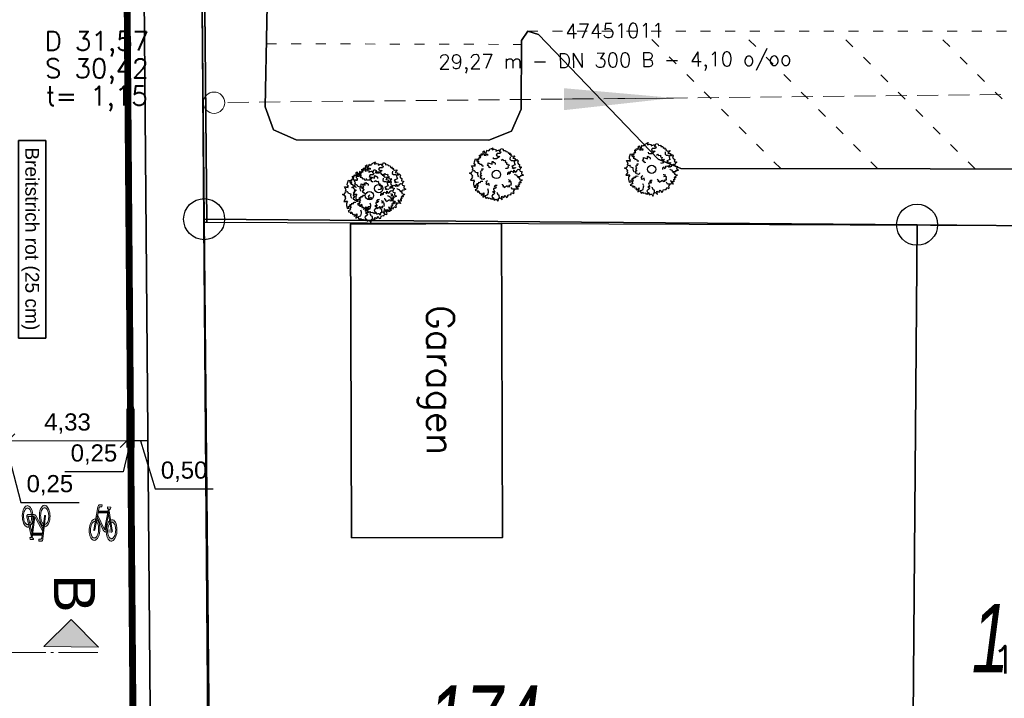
# Model space of a CAD drawing. Header units: metres. Extents: x 339653 to 341672, y 5744753 to 5747397.
# Tile 76 of 256: x 340495 to 340531, y 5745617 to 5745642. Entities that reach past the tile are written whole.
import ezdxf

# ---------------------------------------------------------------- set-up
doc = ezdxf.new("R2010")
doc.units = ezdxf.units.M
doc.header["$LTSCALE"] = 0.03
doc.header["$PDMODE"] = 3
doc.header["$PDSIZE"] = 0.5
for name, pattern in [('ACAD_ISO03W100', [30, 12, -18]), ('ACAD_ISO04W100', [30, 24, -3, 0, -3]), ('STRICHLINIEX2', [38.1, 25.4, -12.7])]:
    doc.linetypes.add(name, pattern=pattern)
for name, color, linetype in [('01_Strassenname', 7, 'Continuous'), ('BAEUME__AKTUELLER_DATENSTAND_', 7, 'Continuous'), ('FLURSTUECKSNUMMER', 7, 'Continuous'), ('P-Markierung', 2, 'Continuous'), ('UMRINGE_FAHRBAHN', 7, 'Continuous'), ('UMRINGE_FLURSTUECKSABGRENZUNGEN', 7, 'Continuous'), ('UMRINGE_GEHWEG', 7, 'Continuous'), ('UMRINGE_GRUENSTREIFEN', 7, 'Continuous'), ('UMRINGE_PARKSTREIFEN', 7, 'Continuous'), ('UMRINGE_STRASSENTEILFLAECHEN__G', 7, 'Continuous')]:
    doc.layers.add(name, color=color, linetype=linetype)
for name, color, linetype, lineweight in [('B-Baum', 83, 'Continuous', 25), ('B-Gebäude', 15, 'Continuous', 35), ('B-Topografische_Linien', 83, 'ACAD_ISO03W100', 18), ('B-V-Kanal_RW', 131, 'STRICHLINIEX2', 18), ('Flurstücke_Grenzpunkte', 7, 'Continuous', 25), ('P-Achse_1', 6, 'ACAD_ISO04W100', 18), ('P-Bemaßung', 4, 'Continuous', 25), ('P-Beschriftung', 3, 'Continuous', 35), ('P-Querschnitt', 6, 'Continuous', 18), ('P-TR_Material', 6, 'Continuous', 18), ('Siedlung', 7, 'Continuous', 25), ('Verkehr', 7, 'Continuous', 25)]:
    doc.layers.add(name, color=color, linetype=linetype, lineweight=lineweight)
doc.styles.add('DYN_DIM', font='arial.ttf')
doc.styles.add('FLURSTUECKSNUMMER', font='simplex.shx')
doc.styles.add('Flurstücksnummer - K 10 700', font='ariali.ttf', dxfattribs={"width": 0.7})
doc.styles.add('HALTUNGSINFO_TXT_BESCHRIFTUNG', font='simplex.shx')
doc.styles.add('HALTUNGSINFO_TXT_KR_BESCHRIFTUN', font='simplex.shx')
doc.styles.add('SCHACHTINFO_TXT_BESCHRIFTUNG', font='simplex.shx')
doc.styles.add('SCHACHTINFO_TXT_KR_BESCHRIFTUNG', font='simplex.shx')
doc.styles.add('Text-Standard 66', font='arial.ttf')
doc.dimstyles.new('M50_Bemaßung 66', dxfattribs={"dimscale": 0.2, "dimtxt": 0.625, "dimasz": 0.5, "dimexe": 0.25, "dimexo": 0.25, "dimgap": 0.25, "dimtad": 1, "dimzin": 0, "dimtxsty": 'DYN_DIM', "dimblk": 'OBLIQUE', "dimcen": -1, "dimdle": 0.25, "dimclrt": 256, "dimaunit": 2, "dimazin": 0, "dimtfac": 0.75, "dimtmove": 1, "dimatfit": 2, "dimfxl": 1, "dimtvp": 1.5, "dimtolj": 1, "dimtzin": 0, "dimarcsym": 0})

# ---------------------------------------------------------------- blocks, each defined once
blk = doc.blocks.new('2C00108')
at = {"layer": 'B-Baum'}
for p, q in [((2.223, 3.668), (2.162, 3.605)), ((0.685, 2.973), (0.565, 3.039)), ((1.194, 3.495), (1.109, 3.447)), ((0.263, 2.233), (0.229, 2.208)), ((3.675, 2.318), (3.626, 2.281)), ((0.63, 1.133), (0.611, 1.164)), ((3.282, 0.821), (3.327, 0.882)), ((1.153, 0.361), (1.153, 0.408)), ((1.735, 0.202), (1.756, 0.237)), ((2.181, 0.231), (2.233, 0.246))]:
    blk.add_line(p, q, dxfattribs=at)
for points in [[(0.685, 2.973), (0.644, 3.073), (0.705, 3.073), (0.705, 3.16), (0.819, 3.16), (0.732, 3.291), (0.732, 3.347), (0.806, 3.329), (0.846, 3.279), (0.846, 3.429), (0.934, 3.447), (0.934, 3.391), (0.981, 3.347), (1.021, 3.51), (0.961, 3.566), (1.082, 3.653), (1.095, 3.529), (1.109, 3.447), (1.082, 3.347), (1.21, 3.322), (1.21, 3.416), (1.324, 3.416), (1.311, 3.31)], [(1.396, 3.695), (1.346, 3.624), (1.233, 3.679), (1.194, 3.495)], [(1.396, 3.695), (1.456, 3.674), (1.482, 3.768), (1.718, 3.874), (1.657, 3.774), (1.657, 3.718), (1.819, 3.768), (1.933, 3.736), (1.92, 3.637), (2.108, 3.705), (2.196, 3.718), (2.162, 3.605), (2.283, 3.574), (2.236, 3.449), (2.007, 3.449), (1.947, 3.337), (2.061, 3.262), (2.209, 3.249), (1.974, 3.062), (1.772, 3.062), (1.758, 3.074), (1.745, 3.181)], [(2.223, 3.668), (2.297, 3.824), (2.438, 3.768), (2.452, 3.668), (2.627, 3.687), (2.64, 3.605), (2.775, 3.587), (2.802, 3.524), (2.802, 3.48), (2.95, 3.499), (2.889, 3.418), (3.051, 3.405), (2.99, 3.349), (3.103, 3.265)], [(0.263, 2.233), (0.188, 2.296), (0.263, 2.352), (0.141, 2.577), (0.289, 2.577), (0.276, 2.558), (0.417, 2.539), (0.363, 2.633), (0.431, 2.633), (0.35, 2.714), (0.363, 2.845), (0.431, 3.064), (0.565, 3.039), (0.565, 2.964), (0.505, 2.952), (0.592, 2.852), (0.653, 2.902), (0.693, 2.883), (0.619, 2.758), (0.754, 2.746), (0.754, 2.658), (0.855, 2.683), (0.915, 2.564), (1.026, 2.56)], [(1.505, 2.466), (1.505, 2.416), (1.404, 2.479), (1.451, 2.504), (1.404, 2.516), (1.29, 2.622), (1.364, 2.666), (1.364, 2.785), (1.653, 2.691), (1.653, 2.872), (1.693, 2.891), (1.754, 2.81), (1.842, 2.81), (1.868, 2.754), (1.868, 2.666)], [(2.312, 2.972), (2.42, 3.041), (2.434, 3.013), (2.465, 2.951), (2.596, 2.975), (2.607, 2.924), (2.601, 2.845), (2.724, 2.795), (2.698, 2.712), (2.674, 2.7), (2.755, 2.657), (2.827, 2.679), (2.884, 2.595), (2.796, 2.544), (2.848, 2.501), (2.759, 2.393), (2.735, 2.381), (2.646, 2.364), (2.626, 2.404)], [(2.952, 3.213), (2.939, 3.045), (3.027, 2.957), (3.192, 2.957), (3.239, 2.87), (3.271, 2.709), (3.318, 2.641), (3.075, 2.549), (3.168, 2.476), (3.094, 2.451), (3.2, 2.382), (3.293, 2.441), (3.365, 2.414)], [(3.103, 3.265), (3.299, 3.303), (3.143, 3.113), (3.321, 3.094), (3.321, 3.008), (3.287, 2.974), (3.297, 2.931), (3.393, 2.946), (3.45, 3.018), (3.532, 2.917), (3.479, 2.797), (3.56, 2.696), (3.645, 2.663), (3.609, 2.505), (3.647, 2.5), (3.757, 2.485), (3.762, 2.423), (3.676, 2.361), (3.675, 2.318)], [(0.244, 1.852), (0.114, 1.977), (0, 2.027), (0.054, 2.046), (0.141, 2.046), (0.229, 2.208), (0.35, 2.233), (0.404, 2.177), (0.39, 2.14), (0.505, 2.09), (0.606, 2.077), (0.592, 1.952), (0.619, 1.852), (0.666, 1.759)], [(1.015, 2.321), (0.887, 2.313), (0.892, 2.282), (0.903, 2.214), (0.783, 2.156), (0.805, 2.109), (0.856, 2.048), (0.786, 1.935), (0.856, 1.883), (0.883, 1.888), (0.842, 1.805), (0.771, 1.78), (0.774, 1.68), (0.875, 1.69), (0.859, 1.624), (0.994, 1.59), (1.021, 1.594), (1.103, 1.633), (1.096, 1.676)], [(2.778, 1.919), (2.778, 2.056), (2.852, 2.125), (2.866, 1.987), (2.987, 2.05), (2.987, 2.175), (3.054, 2.187), (3.229, 2.094), (3.229, 2.25), (3.317, 2.118), (3.431, 2.175), (3.431, 2.231), (3.539, 2.318), (3.626, 2.281), (3.673, 2.187), (3.835, 2.137), (3.774, 2.037), (3.788, 1.975), (3.916, 1.887), (3.788, 1.831), (3.7, 1.837), (3.687, 1.762), (3.485, 1.769), (3.471, 1.856), (3.33, 1.906), (3.29, 1.95)], [(0.244, 1.852), (0.165, 1.797), (0.233, 1.734), (0.091, 1.522), (0.239, 1.507), (0.227, 1.527), (0.369, 1.533), (0.307, 1.444), (0.374, 1.438), (0.286, 1.365), (0.287, 1.233), (0.333, 1.009), (0.469, 1.021), (0.476, 1.096), (0.417, 1.114), (0.514, 1.205), (0.569, 1.15), (0.611, 1.164), (0.55, 1.296), (0.685, 1.295), (0.693, 1.383), (0.791, 1.348), (0.863, 1.46), (0.978, 1.454)], [(1.452, 1.119), (1.411, 1.292), (1.256, 1.199), (1.219, 1.224), (1.258, 1.318), (1.213, 1.393), (1.247, 1.445), (1.322, 1.49)], [(2.366, 1.238), (2.385, 1.207), (2.385, 1.188), (2.459, 1.157), (2.459, 1.107), (2.419, 1.069), (2.52, 1.057), (2.52, 1.001), (2.748, 1.15), (2.796, 1.05), (2.937, 1.075), (2.863, 1.157), (2.95, 1.188), (3.038, 1.175), (3.051, 1.269), (3.024, 1.275), (3.038, 1.394), (2.849, 1.413), (2.964, 1.463), (2.95, 1.531), (2.897, 1.513), (2.849, 1.544), (2.849, 1.581)], [(3.485, 1.769), (3.609, 1.694), (3.636, 1.675), (3.623, 1.582), (3.838, 1.544), (3.798, 1.494), (3.636, 1.394), (3.751, 1.363), (3.663, 1.313), (3.596, 1.338), (3.636, 1.195), (3.522, 1.17), (3.576, 1.126), (3.576, 1.038), (3.475, 1.038), (3.34, 1.107), (3.394, 1.007), (3.509, 0.938), (3.535, 0.864), (3.327, 0.882), (3.226, 0.87), (3.125, 0.87), (3.035, 0.995)], [(0.63, 1.133), (0.558, 1.028), (0.541, 0.999), (0.592, 0.92), (0.412, 0.796), (0.47, 0.767), (0.658, 0.744), (0.567, 0.668), (0.668, 0.659), (0.718, 0.71), (0.742, 0.562), (0.856, 0.587), (0.825, 0.525), (0.862, 0.446), (0.953, 0.488), (1.047, 0.606), (1.04, 0.493), (0.965, 0.383), (0.971, 0.304), (1.153, 0.408), (1.25, 0.438), (1.342, 0.48), (1.377, 0.662), (1.391, 0.729), (1.333, 0.888)], [(2.009, 1.137), (1.872, 1.135), (1.805, 1.059), (1.942, 1.048), (1.882, 0.926), (1.757, 0.924), (1.745, 0.856), (1.842, 0.683), (1.686, 0.68), (1.819, 0.595), (1.764, 0.48), (1.708, 0.479), (1.622, 0.37), (1.661, 0.283), (1.756, 0.237), (1.808, 0.077), (1.907, 0.139), (1.97, 0.126), (2.06, 0), (2.114, 0.129), (2.106, 0.216), (2.181, 0.231), (2.171, 0.433), (2.083, 0.445), (2.031, 0.585), (1.987, 0.625)], [(2.233, 0.246), (2.379, 0.11), (2.348, 0.353), (2.508, 0.275), (2.554, 0.348), (2.544, 0.394), (2.575, 0.425), (2.648, 0.362), (2.659, 0.271), (2.781, 0.313), (2.8, 0.442), (2.923, 0.485), (3.013, 0.467), (3.066, 0.621), (3.101, 0.604), (3.202, 0.558), (3.239, 0.608), (3.199, 0.707), (3.282, 0.821)], [(1.153, 0.361), (1.153, 0.327), (1.207, 0.206), (1.31, 0.283), (1.36, 0.201), (1.518, 0.239), (1.545, 0.146), (1.616, 0.185), (1.698, 0.141), (1.735, 0.202)]]:
    blk.add_lwpolyline(points, dxfattribs=at)
blk.add_circle((1.961, 1.94), 0.3, dxfattribs=at)
blk = doc.blocks.new('CIRCLE')
at = {"layer": 'B-Baum'}
blk.add_blockref('2C00108', (-1.978, -1.95), dxfattribs=at)
blk = doc.blocks.new('Grenzpunkt mit Abmarkung (Marke)')
at = {"lineweight": -2}
blk.add_circle((0, 0), 0.499, dxfattribs=at)
blk = doc.blocks.new('A$C820ec4b6')
at = {"layer": 'P-TR_Material'}
h = blk.add_hatch(color=256, dxfattribs=at)
h.dxf.hatch_style = 1
edge = h.paths.add_edge_path()
edge.add_line((0.218, 1.308), (0.136, 1.308))
edge.add_arc((0.136, 1.244), 0.0647, 90.1266, 195.4329)
edge.add_line((0.074, 1.226), (-0.044, 0.39))
edge.add_arc((-0.023, 0.387), 0.0209, 171.9456, 368.3076)
edge.add_line((-0.003, 0.39), (0.112, 1.202))
edge.add_arc((0.145, 1.198), 0.033, 80.5521, 171.9456, ccw=False)
edge.add_line((0.15, 1.23), (0.218, 1.231))
edge.add_line((0.218, 1.231), (0.218, 1.308))
h = blk.add_hatch(color=256, dxfattribs=at)
h.dxf.hatch_style = 1
h.paths.add_polyline_path([(0.096, 1.089), (0.445, 1.09), (0.433, 1.012), (0.085, 1.011)])
h = blk.add_hatch(color=256, dxfattribs=at)
h.dxf.hatch_style = 1
h.paths.add_polyline_path([(0.421, 1.243), (0.538, 1.243), (0.538, 1.165), (0.498, 1.165), (0.382, 0.401), (0.343, 0.417), (0.457, 1.169), (0.441, 1.174), (0.429, 1.183), (0.419, 1.198), (0.416, 1.211), (0.416, 1.229)])
h = blk.add_hatch(color=256, dxfattribs=at)
h.dxf.hatch_style = 1
h.paths.add_polyline_path([(0.488, 1.099), (0.633, 0.405), (0.592, 0.401), (0.47, 0.983)])
h = blk.add_hatch(color=256, dxfattribs=at)
h.dxf.hatch_style = 1
h.paths.add_polyline_path([(0.049, 0.757), (0.075, 0.738), (0.099, 0.709), (0.118, 0.678), (0.141, 0.626), (0.16, 0.567), (0.176, 0.481), (0.181, 0.416), (0.181, 0.359), (0.173, 0.274), (0.158, 0.204), (0.132, 0.129), (0.103, 0.077), (0.076, 0.043), (0.036, 0.012), (0, 0), (-0.045, 0.005), (-0.081, 0.024), (-0.111, 0.053), (-0.139, 0.091), (-0.171, 0.16), (-0.184, 0.201), (-0.192, 0.232), (-0.2, 0.278), (-0.207, 0.342), (-0.208, 0.403), (-0.205, 0.466), (-0.195, 0.537), (-0.185, 0.578), (-0.165, 0.639), (-0.131, 0.703), (-0.102, 0.739), (-0.07, 0.765), (-0.027, 0.781), (0.01, 0.778), (-0.002, 0.689), (-0.011, 0.692), (-0.037, 0.688), (-0.071, 0.669), (-0.087, 0.653), (-0.106, 0.626), (-0.126, 0.587), (-0.144, 0.533), (-0.156, 0.478), (-0.161, 0.426), (-0.161, 0.371), (-0.159, 0.328), (-0.153, 0.286), (-0.134, 0.216), (-0.107, 0.156), (-0.086, 0.127), (-0.063, 0.106), (-0.034, 0.092), (-0.002, 0.089), (0.029, 0.101), (0.052, 0.12), (0.075, 0.148), (0.096, 0.186), (0.113, 0.233), (0.123, 0.275), (0.131, 0.322), (0.134, 0.367), (0.134, 0.42), (0.129, 0.469), (0.118, 0.528), (0.104, 0.573), (0.093, 0.598), (0.078, 0.626), (0.067, 0.643), (0.037, 0.673)])
h = blk.add_hatch(color=256, dxfattribs=at)
h.dxf.hatch_style = 1
h.paths.add_polyline_path([(0.074, 0.934), (0.342, 0.419), (0.38, 0.402), (0.591, 0.401), (0.633, 0.407), (0.637, 0.382), (0.634, 0.363), (0.625, 0.346), (0.615, 0.336), (0.604, 0.328), (0.593, 0.324), (0.377, 0.324), (0.364, 0.328), (0.346, 0.336), (0.329, 0.349), (0.321, 0.357), (0.311, 0.371), (0.302, 0.389), (0.063, 0.849)])
h = blk.add_hatch(color=256, dxfattribs=at)
h.dxf.hatch_style = 1
h.paths.add_polyline_path([(0.557, 0.768), (0.592, 0.781), (0.632, 0.78), (0.669, 0.764), (0.703, 0.735), (0.732, 0.695), (0.76, 0.641), (0.78, 0.581), (0.797, 0.501), (0.803, 0.437), (0.804, 0.353), (0.798, 0.291), (0.786, 0.221), (0.765, 0.155), (0.738, 0.097), (0.709, 0.054), (0.677, 0.024), (0.636, 0.004), (0.603, 0.001), (0.559, 0.015), (0.525, 0.04), (0.498, 0.072), (0.473, 0.114), (0.463, 0.135), (0.445, 0.186), (0.429, 0.249), (0.418, 0.323), (0.415, 0.406), (0.419, 0.469), (0.428, 0.535), (0.439, 0.58), (0.449, 0.613), (0.466, 0.657), (0.487, 0.696), (0.521, 0.739), (0.539, 0.657), (0.518, 0.628), (0.486, 0.557), (0.474, 0.512), (0.465, 0.45), (0.462, 0.401), (0.466, 0.322), (0.473, 0.279), (0.485, 0.231), (0.501, 0.188), (0.526, 0.143), (0.565, 0.105), (0.6, 0.091), (0.621, 0.091), (0.654, 0.104), (0.685, 0.131), (0.712, 0.173), (0.73, 0.213), (0.744, 0.262), (0.756, 0.336), (0.757, 0.357), (0.757, 0.417), (0.752, 0.475), (0.746, 0.51), (0.733, 0.559), (0.713, 0.608), (0.695, 0.637), (0.667, 0.669), (0.645, 0.684), (0.623, 0.692), (0.602, 0.693), (0.575, 0.685)])
at = {"layer": 'P-TR_Material', "flags": 128}
blk.add_lwpolyline([(0.218, 1.308), (0.136, 1.308, 0.494808), (0.074, 1.226), (-0.044, 0.39, 1.154045), (-0.003, 0.39), (0.112, 1.202, -0.421355), (0.15, 1.23), (0.218, 1.231), (0.218, 1.308)], format="xyb", close=True, dxfattribs=at)
for points in [[(0.096, 1.089), (0.445, 1.09), (0.433, 1.012), (0.085, 1.011), (0.096, 1.089)], [(0.421, 1.243), (0.538, 1.243), (0.538, 1.165), (0.498, 1.165), (0.382, 0.401), (0.343, 0.417), (0.457, 1.169), (0.441, 1.174), (0.429, 1.183), (0.419, 1.198), (0.416, 1.211), (0.416, 1.229), (0.421, 1.243)], [(0.488, 1.099), (0.633, 0.405), (0.592, 0.401), (0.47, 0.983), (0.488, 1.099)], [(0.049, 0.757), (0.075, 0.738), (0.099, 0.709), (0.118, 0.678), (0.141, 0.626), (0.16, 0.567), (0.176, 0.481), (0.181, 0.416), (0.181, 0.359), (0.173, 0.274), (0.158, 0.204), (0.132, 0.129), (0.103, 0.077), (0.076, 0.043), (0.036, 0.012), (0, 0), (-0.045, 0.005), (-0.081, 0.024), (-0.111, 0.053), (-0.139, 0.091), (-0.171, 0.16), (-0.184, 0.201), (-0.192, 0.232), (-0.2, 0.278), (-0.207, 0.342), (-0.208, 0.403), (-0.205, 0.466), (-0.195, 0.537), (-0.185, 0.578), (-0.165, 0.639), (-0.131, 0.703), (-0.102, 0.739), (-0.07, 0.765), (-0.027, 0.781), (0.01, 0.778), (-0.002, 0.689), (-0.011, 0.692), (-0.037, 0.688), (-0.071, 0.669), (-0.087, 0.653), (-0.106, 0.626), (-0.126, 0.587), (-0.144, 0.533), (-0.156, 0.478), (-0.161, 0.426), (-0.161, 0.371), (-0.159, 0.328), (-0.153, 0.286), (-0.134, 0.216), (-0.107, 0.156), (-0.086, 0.127), (-0.063, 0.106), (-0.034, 0.092), (-0.002, 0.089), (0.029, 0.101), (0.052, 0.12), (0.075, 0.148), (0.096, 0.186), (0.113, 0.233), (0.123, 0.275), (0.131, 0.322), (0.134, 0.367), (0.134, 0.42), (0.129, 0.469), (0.118, 0.528), (0.104, 0.573), (0.093, 0.598), (0.078, 0.626), (0.067, 0.643), (0.037, 0.673), (0.049, 0.757)], [(0.074, 0.934), (0.342, 0.419), (0.38, 0.402), (0.591, 0.401), (0.633, 0.407), (0.637, 0.382), (0.634, 0.363), (0.625, 0.346), (0.615, 0.336), (0.604, 0.328), (0.593, 0.324), (0.377, 0.324), (0.364, 0.328), (0.346, 0.336), (0.329, 0.349), (0.321, 0.357), (0.311, 0.371), (0.302, 0.389), (0.063, 0.849), (0.074, 0.934)], [(0.557, 0.768), (0.592, 0.781), (0.632, 0.78), (0.669, 0.764), (0.703, 0.735), (0.732, 0.695), (0.76, 0.641), (0.78, 0.581), (0.797, 0.501), (0.803, 0.437), (0.804, 0.353), (0.798, 0.291), (0.786, 0.221), (0.765, 0.155), (0.738, 0.097), (0.709, 0.054), (0.677, 0.024), (0.636, 0.004), (0.603, 0.001), (0.559, 0.015), (0.525, 0.04), (0.498, 0.072), (0.473, 0.114), (0.463, 0.135), (0.445, 0.186), (0.429, 0.249), (0.418, 0.323), (0.415, 0.406), (0.419, 0.469), (0.428, 0.535), (0.439, 0.58), (0.449, 0.613), (0.466, 0.657), (0.487, 0.696), (0.521, 0.739), (0.539, 0.657), (0.518, 0.628), (0.486, 0.557), (0.474, 0.512), (0.465, 0.45), (0.462, 0.401), (0.466, 0.322), (0.473, 0.279), (0.485, 0.231), (0.501, 0.188), (0.526, 0.143), (0.565, 0.105), (0.6, 0.091), (0.621, 0.091), (0.654, 0.104), (0.685, 0.131), (0.712, 0.173), (0.73, 0.213), (0.744, 0.262), (0.756, 0.336), (0.757, 0.357), (0.757, 0.417), (0.752, 0.475), (0.746, 0.51), (0.733, 0.559), (0.713, 0.608), (0.695, 0.637), (0.667, 0.669), (0.645, 0.684), (0.623, 0.692), (0.602, 0.693), (0.575, 0.685), (0.557, 0.768)]]:
    blk.add_lwpolyline(points, close=True, dxfattribs=at)
blk = doc.blocks.new('TRIANGLE')
blk.add_hatch(color=83).paths.add_polyline_path([(-0.149, -0.702), (0, 0.8), (0.151, -0.702)])
at = {"color": 83}
blk.add_line((0.001, 0.796), (0.001, -0.702), dxfattribs=at)
blk = doc.blocks.new('SCHACHT_NEU')
at = {"color": 83, "linetype": 'Continuous'}
blk.add_circle((-0.004, -0.004), 0.312, dxfattribs=at)
blk = doc.blocks.new('*D164')
at = {"layer": 'Defpoints', "color": 0, "transparency": 16777216}
for p in [(340494.008, 5745628.258), (340494.258, 5745628.258), (340494.258, 5745626.829)]:
    blk.add_point(p, dxfattribs=at)
at = {"layer": 'P-Bemaßung', "color": 0, "lineweight": -2, "transparency": 16777216}
for p, q in [((340494.008, 5745628.008), (340494.008, 5745626.579)), ((340494.258, 5745628.008), (340494.258, 5745626.579)), ((340494.008, 5745626.829), (340494.258, 5745626.829)), ((340494.008, 5745626.829), (340494.258, 5745626.829)), ((340494.133, 5745626.829), (340494.716, 5745624.584)), ((340494.716, 5745624.584), (340496.845, 5745624.584))]:
    blk.add_line(p, q, dxfattribs=at)
at = {"layer": 'P-Bemaßung', "transparency": 16777216, "insert": (340495.78, 5745625.209), "char_height": 0.625, "attachment_point": 5, "style": 'DYN_DIM'}
blk.add_mtext('\\A1;0,25', dxfattribs=at)
blk = doc.blocks.new('_Oblique')
at = {"color": 0, "lineweight": -2}
blk.add_line((-0.5, -0.5), (0.5, 0.5), dxfattribs=at)
blk = doc.blocks.new('*D165')
at = {"layer": 'Defpoints', "color": 0, "transparency": 16777216}
for p in [(340498.842, 5745628.25), (340499.342, 5745628.25), (340498.842, 5745626.829)]:
    blk.add_point(p, dxfattribs=at)
at = {"layer": 'P-Bemaßung', "color": 0, "lineweight": -2, "transparency": 16777216}
for p, q in [((340498.842, 5745628), (340498.842, 5745626.579)), ((340499.342, 5745628), (340499.342, 5745626.579)), ((340499.342, 5745626.829), (340498.842, 5745626.829)), ((340499.342, 5745626.829), (340498.842, 5745626.829)), ((340499.092, 5745626.829), (340499.617, 5745625.078)), ((340499.617, 5745625.078), (340501.739, 5745625.078))]:
    blk.add_line(p, q, dxfattribs=at)
at = {"layer": 'P-Bemaßung', "transparency": 16777216, "insert": (340500.678, 5745625.703), "char_height": 0.625, "attachment_point": 5, "style": 'DYN_DIM'}
blk.add_mtext('\\A1;0,50', dxfattribs=at)
blk = doc.blocks.new('*D166')
at = {"layer": 'Defpoints', "color": 0, "transparency": 16777216}
for p in [(340498.592, 5745628.25), (340498.842, 5745628.25), (340498.592, 5745626.829)]:
    blk.add_point(p, dxfattribs=at)
at = {"layer": 'P-Bemaßung', "color": 0, "lineweight": -2, "transparency": 16777216}
for p, q in [((340498.592, 5745628), (340498.592, 5745626.579)), ((340498.842, 5745628), (340498.842, 5745626.579)), ((340498.717, 5745626.829), (340498.452, 5745625.703)), ((340498.842, 5745626.829), (340498.592, 5745626.829)), ((340498.842, 5745626.829), (340498.592, 5745626.829)), ((340498.452, 5745625.703), (340496.324, 5745625.703))]:
    blk.add_line(p, q, dxfattribs=at)
at = {"layer": 'P-Bemaßung', "transparency": 16777216, "insert": (340497.388, 5745626.329), "char_height": 0.625, "attachment_point": 5, "style": 'DYN_DIM'}
blk.add_mtext('\\A1;0,25', dxfattribs=at)
blk = doc.blocks.new('*D167')
at = {"layer": 'Defpoints', "color": 0, "transparency": 16777216}
for p in [(340494.258, 5745628.258), (340498.592, 5745628.25), (340498.59, 5745626.829)]:
    blk.add_point(p, dxfattribs=at)
at = {"layer": 'P-Bemaßung', "color": 0, "lineweight": -2, "transparency": 16777216}
for p, q in [((340494.258, 5745628.008), (340494.255, 5745626.587)), ((340498.592, 5745628), (340498.589, 5745626.579)), ((340494.006, 5745626.837), (340498.84, 5745626.829))]:
    blk.add_line(p, q, dxfattribs=at)
at = {"layer": 'P-Bemaßung', "color": 0, "lineweight": -2, "transparency": 16777216, "xscale": 0.5, "yscale": 0.5, "zscale": 0.5}
for p, rotation in [((340494.256, 5745626.837), 179.901935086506), ((340498.59, 5745626.829), 359.901935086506)]:
    blk.add_blockref('_Oblique', p, dxfattribs=dict(at, rotation=rotation))
at = {"layer": 'P-Bemaßung', "transparency": 16777216, "insert": (340496.424, 5745627.459), "char_height": 0.625, "attachment_point": 5, "rotation": 359.9019, "style": 'DYN_DIM'}
blk.add_mtext('\\A1;4,33', dxfattribs=at)

msp = doc.modelspace()

# ---------------------------------------------------------------- hatches: boundary and pattern name
at = {"layer": 'P-Querschnitt'}
msp.add_hatch(color=256, dxfattribs=at).paths.add_polyline_path([(340497.555, 5745619.306), (340496.563, 5745620.315), (340495.555, 5745619.323)])

# ---------------------------------------------------------------- linework, layer by layer
at = {"layer": 'B-Gebäude'}
msp.add_lwpolyline([(340506.78, 5745623.287), (340506.742, 5745634.732), (340512.258, 5745634.75), (340512.297, 5745623.306)], close=True, dxfattribs=at)
msp.add_polyline3d([(340506.78, 5745623.287, 0), (340512.297, 5745623.306, 0), (340512.258, 5745634.75, 0), (340506.742, 5745634.732, 0), (340506.78, 5745623.287, 0)], dxfattribs=at)
msp.add_polyline3d([(340506.78, 5745623.287, 0), (340512.297, 5745623.306, 0), (340512.258, 5745634.75, 0), (340506.742, 5745634.732, 0), (340506.78, 5745623.287, 0)], dxfattribs=at)
at = {"layer": 'B-Topografische_Linien'}
for p, q in [((340522.449, 5745636.756), (340517.439, 5745641.766)), ((340525.99, 5745636.751), (340520.975, 5745641.766)), ((340529.531, 5745636.746), (340524.51, 5745641.766)), ((340533.061, 5745636.751), (340528.046, 5745641.766)), ((340503.683, 5745641.313), (340512.985, 5745641.288)), ((340504.76, 5745637.81), (340511.794, 5745637.791))]:
    msp.add_line(p, q, dxfattribs=at)
msp.add_lwpolyline([(340513.22, 5745641.766), (340543.76, 5745641.766)], dxfattribs=at)
at = {"layer": 'B-V-Kanal_RW', "color": 83}
msp.add_polyline3d([(340502.274, 5745639.169, 0), (340530.547, 5745639.456, 0)], dxfattribs=at)
msp.add_polyline3d([(340502.274, 5745639.169, 0), (340530.547, 5745639.456, 0)], dxfattribs=at)
msp.add_polyline3d([(340502.274, 5745639.169, 0), (340530.547, 5745639.456, 0)], dxfattribs=at)
msp.add_polyline3d([(340502.274, 5745639.169, 0), (340530.547, 5745639.456, 0)], dxfattribs=at)
at = {"layer": 'Flurstücke_Grenzpunkte', "color": 83}
msp.add_lwpolyline([(340498.06, 5745788.18), (340498.615, 5745666.57), (340501.103, 5745666.554), (340501.408, 5745634.914), (340502.014, 5745572.218), (340502.182, 5745554.868)], dxfattribs=at)
for points in [[(340501.408, 5745634.914), (340501.103, 5745666.554), (340542.187, 5745666.283), (340542, 5745659.006), (340551.15, 5745658.688), (340551.321, 5745666.223), (340559.086, 5745666.172), (340559.047, 5745660.15), (340558.974, 5745648.959), (340558.939, 5745643.5), (340558.135, 5745643.451), (340555.128, 5745640.079), (340555.366, 5745635.488), (340553.367, 5745634.505), (340538.787, 5745634.62), (340533.201, 5745634.664), (340527.418, 5745634.709)], [(340503.918, 5745567.959), (340502.014, 5745572.218), (340501.408, 5745634.914), (340527.418, 5745634.709), (340527.235, 5745612.246), (340527.174, 5745604.753), (340527.113, 5745597.251), (340527.051, 5745589.758), (340526.986, 5745581.775), (340526.87, 5745567.517), (340508.337, 5745566.342)], [(340537.362, 5745612.179), (340527.235, 5745612.246), (340527.418, 5745634.709), (340533.201, 5745634.664), (340533.173, 5745631.123), (340533.147, 5745627.81), (340533.12, 5745624.27), (340538.706, 5745624.226), (340546.703, 5745624.164), (340552.294, 5745624.12), (340553.29, 5745624.112), (340553.201, 5745612.075), (340547.34, 5745612.114), (340537.621, 5745612.178)]]:
    msp.add_lwpolyline(points, close=True, dxfattribs=at)
at = {"layer": 'P-Achse_1', "ltscale": 2}
msp.add_lwpolyline([(340497.531, 5745619.104), (340482.95, 5745619.104)], dxfattribs=at)
at = {"layer": 'P-Markierung', "color": 10, "const_width": 0.25}
msp.add_lwpolyline([(340499.109, 5745581.605), (340498.683, 5745632.255), (340498.385, 5745669.734)], dxfattribs=at)
at = {"layer": 'P-Querschnitt'}
for p, q in [((340495.555, 5745619.323), (340496.563, 5745620.315)), ((340496.563, 5745620.315), (340497.555, 5745619.306)), ((340495.555, 5745619.323), (340497.555, 5745619.306))]:
    msp.add_line(p, q, dxfattribs=at)
at = {"layer": 'Siedlung', "color": 83}
msp.add_lwpolyline([(340527.235, 5745612.246), (340527.174, 5745604.753), (340527.113, 5745597.251), (340527.051, 5745589.758), (340526.986, 5745581.775), (340526.87, 5745567.517), (340508.337, 5745566.342), (340503.918, 5745567.959), (340502.014, 5745572.218), (340501.408, 5745634.914), (340527.418, 5745634.709)], close=True, dxfattribs=at)
msp.add_lwpolyline([(340527.235, 5745612.246), (340527.418, 5745634.709), (340533.201, 5745634.664), (340533.173, 5745631.123), (340533.147, 5745627.81), (340533.12, 5745624.27), (340538.706, 5745624.226), (340546.703, 5745624.164), (340552.294, 5745624.12), (340553.29, 5745624.112), (340553.201, 5745612.075)], dxfattribs=at)
at = {"layer": 'UMRINGE_FAHRBAHN', "color": 83}
msp.add_polyline3d([(340499.728, 5745582.364, 0), (340499.193, 5745645.927, 0), (340499.098, 5745656.391, 0), (340499.008, 5745670.117, 0), (340498.978, 5745674.346, 0), (340492.89, 5745674.317, 0), (340492.912, 5745669.117, 0), (340492.941, 5745666.203, 0), (340492.956, 5745663.19, 0), (340493.005, 5745656.902, 0), (340493.019, 5745653.638, 0), (340493.084, 5745648.45, 0), (340493.107, 5745645.166, 0), (340493.135, 5745639.82, 0), (340493.159, 5745636.305, 0), (340493.202, 5745630.348, 0), (340493.22, 5745627.414, 0), (340493.317, 5745617.961, 0), (340493.352, 5745609.912, 0)], dxfattribs=at)
msp.add_polyline3d([(340499.728, 5745582.364, 0), (340499.193, 5745645.927, 0), (340499.098, 5745656.391, 0), (340499.008, 5745670.117, 0), (340498.978, 5745674.346, 0), (340492.89, 5745674.317, 0), (340492.912, 5745669.117, 0), (340492.941, 5745666.203, 0), (340492.956, 5745663.19, 0), (340493.005, 5745656.902, 0), (340493.019, 5745653.638, 0), (340493.084, 5745648.45, 0), (340493.107, 5745645.166, 0), (340493.135, 5745639.82, 0), (340493.159, 5745636.305, 0), (340493.202, 5745630.348, 0), (340493.22, 5745627.414, 0), (340493.317, 5745617.961, 0), (340493.352, 5745609.912, 0)], dxfattribs=at)
at = {"layer": 'UMRINGE_FLURSTUECKSABGRENZUNGEN', "color": 83}
for points in [[(340502.152, 5745554.867, 0), (340502.014, 5745572.218, 0), (340501.408, 5745634.914, 0), (340501.103, 5745666.554, 0), (340498.615, 5745666.57, 0), (340498.06, 5745788.18, 0)], [(340502.152, 5745554.867, 0), (340502.014, 5745572.218, 0), (340501.408, 5745634.914, 0), (340501.103, 5745666.554, 0), (340498.615, 5745666.57, 0), (340498.06, 5745788.18, 0)], [(340502.135, 5745556.952, 0), (340502.058, 5745566.744, 0), (340502.014, 5745572.218, 0), (340501.408, 5745634.914, 0), (340501.103, 5745666.554, 0), (340498.615, 5745666.57, 0), (340498.607, 5745668.356, 0), (340498.557, 5745679.191, 0), (340498.183, 5745761.33, 0)], [(340501.408, 5745634.914, 0), (340527.418, 5745634.709, 0), (340533.201, 5745634.664, 0), (340538.787, 5745634.62, 0), (340553.367, 5745634.505, 0), (340555.366, 5745635.488, 0), (340555.128, 5745640.079, 0), (340558.135, 5745643.451, 0), (340558.939, 5745643.5, 0), (340558.974, 5745648.959, 0), (340559.047, 5745660.15, 0), (340559.086, 5745666.172, 0), (340551.321, 5745666.223, 0), (340551.15, 5745658.688, 0), (340542, 5745659.006, 0), (340542.187, 5745666.283, 0), (340501.103, 5745666.554, 0), (340501.408, 5745634.914, 0)], [(340502.014, 5745572.218, 0), (340503.918, 5745567.959, 0), (340508.337, 5745566.342, 0), (340526.87, 5745567.517, 0), (340526.986, 5745581.775, 0), (340527.051, 5745589.758, 0), (340527.113, 5745597.251, 0), (340527.174, 5745604.753, 0), (340527.235, 5745612.246, 0), (340527.418, 5745634.709, 0), (340501.408, 5745634.914, 0), (340502.014, 5745572.218, 0)], [(340502.014, 5745572.218, 0), (340503.918, 5745567.959, 0), (340508.337, 5745566.342, 0), (340526.87, 5745567.517, 0), (340526.986, 5745581.775, 0), (340527.051, 5745589.758, 0), (340527.113, 5745597.251, 0), (340527.174, 5745604.753, 0), (340527.235, 5745612.246, 0), (340527.418, 5745634.709, 0), (340501.408, 5745634.914, 0), (340502.014, 5745572.218, 0)], [(340527.235, 5745612.246, 0), (340553.201, 5745612.075, 0), (340553.29, 5745624.112, 0), (340546.703, 5745624.164, 0), (340538.706, 5745624.226, 0), (340533.12, 5745624.27, 0), (340533.147, 5745627.81, 0), (340533.173, 5745631.123, 0), (340533.201, 5745634.664, 0), (340527.418, 5745634.709, 0), (340527.235, 5745612.246, 0)]]:
    msp.add_polyline3d(points, dxfattribs=at)
at = {"layer": 'UMRINGE_FLURSTUECKSABGRENZUNGEN', "color": 18}
msp.add_polyline3d([(340501.408, 5745634.914, 0), (340527.418, 5745634.709, 0), (340533.201, 5745634.664, 0), (340538.787, 5745634.62, 0), (340553.367, 5745634.505, 0), (340555.366, 5745635.488, 0), (340555.128, 5745640.079, 0), (340558.135, 5745643.451, 0), (340558.939, 5745643.5, 0), (340558.974, 5745648.959, 0), (340559.047, 5745660.15, 0), (340559.086, 5745666.172, 0), (340551.321, 5745666.223, 0), (340551.15, 5745658.688, 0), (340542, 5745659.006, 0), (340542.187, 5745666.283, 0), (340501.103, 5745666.554, 0), (340501.408, 5745634.914, 0)], dxfattribs=at)
at = {"layer": 'UMRINGE_GEHWEG', "color": 83}
msp.add_polyline3d([(340500.543, 5745582.371, 0), (340501.808, 5745582.479, 0), (340501.395, 5745634.801, 0), (340501.307, 5745645.97, 0), (340499.193, 5745645.927, 0), (340499.728, 5745582.364, 0), (340500.543, 5745582.371, 0)], dxfattribs=at)
at = {"layer": 'UMRINGE_GRUENSTREIFEN', "color": 83}
msp.add_polyline3d([(340546.084, 5745636.72, 0), (340518.796, 5745636.762, 0), (340517.97, 5745637.096, 0), (340513.606, 5745641.65, 0), (340513.22, 5745641.766, 0), (340512.986, 5745641.425, 0), (340512.972, 5745638.924, 0), (340512.618, 5745638.117, 0), (340511.794, 5745637.791, 0), (340504.76, 5745637.81, 0), (340503.944, 5745638.174, 0), (340503.639, 5745639.007, 0), (340503.756, 5745645.198, 0), (340503.116, 5745646.886, 0), (340501.382, 5745647.788, 0), (340501.503, 5745634.801, 0), (340545.506, 5745634.622, 0)], dxfattribs=at)
at = {"layer": 'UMRINGE_PARKSTREIFEN', "color": 83}
for points in [[(340499.098, 5745656.391, 0), (340499.193, 5745645.927, 0), (340501.307, 5745645.97, 0), (340501.395, 5745634.801, 0), (340501.503, 5745634.801, 0)], [(340499.098, 5745656.391, 0), (340499.193, 5745645.927, 0), (340501.307, 5745645.97, 0), (340501.395, 5745634.801, 0), (340501.503, 5745634.801, 0)], [(340501.503, 5745634.801, 0), (340501.382, 5745647.788, 0), (340503.116, 5745646.886, 0), (340503.756, 5745645.198, 0), (340503.639, 5745639.007, 0), (340503.944, 5745638.174, 0), (340504.76, 5745637.81, 0), (340511.794, 5745637.791, 0), (340512.618, 5745638.117, 0), (340512.972, 5745638.924, 0), (340512.986, 5745641.425, 0), (340513.22, 5745641.766, 0), (340513.606, 5745641.65, 0), (340517.97, 5745637.096, 0), (340518.796, 5745636.762, 0), (340546.084, 5745636.72, 0)], [(340501.503, 5745634.801, 0), (340501.382, 5745647.788, 0), (340503.116, 5745646.886, 0), (340503.756, 5745645.198, 0), (340503.639, 5745639.007, 0), (340503.944, 5745638.174, 0), (340504.76, 5745637.81, 0), (340511.794, 5745637.791, 0), (340512.618, 5745638.117, 0), (340512.972, 5745638.924, 0), (340512.986, 5745641.425, 0), (340513.22, 5745641.766, 0), (340513.606, 5745641.65, 0), (340517.97, 5745637.096, 0), (340518.796, 5745636.762, 0), (340546.084, 5745636.72, 0)]]:
    msp.add_polyline3d(points, dxfattribs=at)
at = {"layer": 'UMRINGE_STRASSENTEILFLAECHEN__G', "color": 83}
for points in [[(340499.728, 5745582.364, 0), (340499.193, 5745645.927, 0), (340499.098, 5745656.391, 0), (340499.008, 5745670.117, 0), (340498.978, 5745674.346, 0), (340492.89, 5745674.317, 0), (340492.912, 5745669.117, 0), (340492.941, 5745666.203, 0), (340492.956, 5745663.19, 0), (340493.005, 5745656.902, 0), (340493.019, 5745653.638, 0), (340493.084, 5745648.45, 0), (340493.107, 5745645.166, 0), (340493.135, 5745639.82, 0), (340493.159, 5745636.305, 0), (340493.202, 5745630.348, 0), (340493.22, 5745627.414, 0), (340493.317, 5745617.961, 0), (340493.352, 5745609.912, 0)], [(340500.543, 5745582.371, 0), (340501.808, 5745582.479, 0), (340501.395, 5745634.801, 0), (340501.307, 5745645.97, 0), (340499.193, 5745645.927, 0), (340499.728, 5745582.364, 0), (340500.543, 5745582.371, 0)]]:
    msp.add_polyline3d(points, dxfattribs=at)
at = {"layer": 'Verkehr', "color": 83}
msp.add_lwpolyline([(340501.568, 5745771.522), (340501.63, 5745678.14), (340501.218, 5745669.083), (340501.103, 5745666.554), (340501.408, 5745634.914), (340502.014, 5745572.218), (340502.182, 5745554.868)], dxfattribs=at)
msp.add_lwpolyline([(340501.408, 5745634.914), (340501.103, 5745666.554), (340542.187, 5745666.283), (340542, 5745659.006), (340551.15, 5745658.688), (340551.321, 5745666.223), (340559.086, 5745666.172), (340559.047, 5745660.15), (340558.974, 5745648.959), (340558.939, 5745643.5), (340558.135, 5745643.451), (340555.128, 5745640.079), (340555.366, 5745635.488), (340553.367, 5745634.505), (340538.787, 5745634.62), (340533.201, 5745634.664), (340527.418, 5745634.709)], close=True, dxfattribs=at)

# ---------------------------------------------------------------- block references
at = {"layer": 'B-V-Kanal_RW', "color": 83, "xscale": 2.666666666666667, "yscale": 2.666666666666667, "zscale": 2.666666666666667, "rotation": 270.5812954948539}
msp.add_blockref('TRIANGLE', (340516.41, 5745639.312), dxfattribs=at)
msp.add_blockref('TRIANGLE', (340516.41, 5745639.312), dxfattribs=at)
at = {"layer": 'B-V-Kanal_RW', "color": 83, "xscale": 1.25, "yscale": 1.25, "zscale": 1.25}
msp.add_blockref('SCHACHT_NEU', (340501.774, 5745639.164), dxfattribs=at)
msp.add_blockref('SCHACHT_NEU', (340501.774, 5745639.164), dxfattribs=at)
at = {"layer": 'BAEUME__AKTUELLER_DATENSTAND_', "xscale": 0.5027541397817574, "yscale": 0.5027541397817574, "zscale": 0.5027541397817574}
for p in [(340517.741, 5745636.737), (340512.08, 5745636.549), (340507.788, 5745636.034), (340507.447, 5745635.778)]:
    msp.add_blockref('CIRCLE', p, dxfattribs=at)
at = {"layer": 'Flurstücke_Grenzpunkte', "color": 83, "xscale": 1.5, "yscale": 1.5, "zscale": 1.5}
for p in [(340501.408, 5745634.914), (340527.418, 5745634.709)]:
    msp.add_blockref('Grenzpunkt mit Abmarkung (Marke)', p, dxfattribs=at)
at = {"layer": 'P-Markierung'}
for p, rotation in [((340495.571, 5745624.476), 181.0545228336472), ((340497.407, 5745623.196), 357.4328345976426)]:
    msp.add_blockref('A$C820ec4b6', p, dxfattribs=dict(at, rotation=rotation))

# ---------------------------------------------------------------- texts
at = {"layer": '01_Strassenname', "color": 3, "style": 'Text-Standard 66'}
msp.add_text('B', height=1.5, rotation=270, dxfattribs=at).set_placement((340495.931, 5745621.962))
at = {"layer": 'B-V-Kanal_RW', "color": 83, "char_height": 0.525, "attachment_point": 5, "rotation": 0.6}
for s, insert, style in [('47451011', (340516.386, 5745641.787), 'HALTUNGSINFO_TXT_KR_BESCHRIFTUN'), ('47451011', (340516.386, 5745641.787), 'HALTUNGSINFO_TXT_BESCHRIFTUNG'), ('29,27 m - DN 300 B - 4,10 o/oo', (340516.397, 5745640.629), 'HALTUNGSINFO_TXT_KR_BESCHRIFTUN'), ('29,27 m - DN 300 B - 4,10 o/oo', (340516.397, 5745640.629), 'HALTUNGSINFO_TXT_BESCHRIFTUNG')]:
    msp.add_mtext(s, dxfattribs=dict(at, insert=insert, style=style))
at = {"layer": 'B-V-Kanal_RW', "color": 83, "char_height": 0.7, "attachment_point": 5}
for s, insert, style in [('D 31,57', (340497.49, 5745641.307), 'SCHACHTINFO_TXT_KR_BESCHRIFTUNG'), ('D 31,57', (340497.49, 5745641.307), 'SCHACHTINFO_TXT_BESCHRIFTUNG'), ('S 30,42', (340497.49, 5745640.307), 'SCHACHTINFO_TXT_KR_BESCHRIFTUNG'), ('S 30,42', (340497.49, 5745640.307), 'SCHACHTINFO_TXT_BESCHRIFTUNG'), ('t= 1,15', (340497.49, 5745639.307), 'SCHACHTINFO_TXT_KR_BESCHRIFTUNG'), ('t= 1,15', (340497.49, 5745639.307), 'SCHACHTINFO_TXT_BESCHRIFTUNG')]:
    msp.add_mtext(s, dxfattribs=dict(at, insert=insert, style=style))
at = {"layer": 'FLURSTUECKSNUMMER', "color": 83, "insert": (340509.201, 5745629.034), "char_height": 1, "attachment_point": 8, "rotation": 270, "style": 'FLURSTUECKSNUMMER'}
msp.add_mtext('Garagen', dxfattribs=at)
at = {"layer": 'FLURSTUECKSNUMMER', "color": 83, "insert": (340531.446, 5745618.345), "char_height": 1, "attachment_point": 8, "style": 'FLURSTUECKSNUMMER'}
msp.add_mtext('160', dxfattribs=at)
at = {"layer": 'Flurstücke_Grenzpunkte', "color": 83, "char_height": 2.5, "attachment_point": 8, "line_spacing_factor": 0.69, "style": 'Flurstücksnummer - K 10 700'}
for s, insert in [('160', (340531.446, 5745618.345)), ('174', (340511.624, 5745615.415))]:
    msp.add_mtext(s, dxfattribs=dict(at, insert=insert))

# ---------------------------------------------------------------- dimensions: what is measured, and where the dimension line sits
at = {"layer": 'P-Bemaßung'}
for p1, p2, distance, picture, middle in [((340494.258, 5745628.258), (340498.592, 5745628.25), -1.421, '*D167', (340496.424, 5745627.459)), ((340499.342, 5745628.25), (340498.842, 5745628.25), 1.421, '*D165', (340499.867, 5745625.703))]:
    dim = msp.add_aligned_dim(p1=p1, p2=p2, distance=distance, dimstyle='M50_Bemaßung 66', override={"dimscale": 1}, dxfattribs=at)
    dim.commit()
    dim.dimension.update_dxf_attribs({"geometry": picture, "text_midpoint": middle})
for base, p1, p2, angle, picture, middle in [((340494.258, 5745626.829), (340494.008, 5745628.258), (340494.258, 5745628.258), 0, '*D164', (340494.966, 5745624.584)), ((340498.592, 5745626.829), (340498.842, 5745628.25), (340498.592, 5745628.25), 180, '*D166', (340498.202, 5745625.703))]:
    dim = msp.add_linear_dim(base=base, p1=p1, p2=p2, angle=angle, dimstyle='M50_Bemaßung 66', override={"dimscale": 1}, dxfattribs=at)
    dim.commit()
    dim.dimension.update_dxf_attribs({"geometry": picture, "text_midpoint": middle, "dimtype": 161})

# ---------------------------------------------------------------- next in the draw order: texts
at = {"layer": 'P-Beschriftung', "insert": (340495.384, 5745637.533), "char_height": 0.5, "attachment_point": 1, "rotation": 270, "style": 'Text-Standard 66', "bg_fill": 19, "box_fill_scale": 1.5, "bg_fill_color": 256, "bg_fill_transparency": 0}
msp.add_mtext_dynamic_manual_height_columns('\\A1;Breitstrich rot (25 cm)', width=6.71318, gutter_width=2.5, heights=[0], dxfattribs=at)

doc.saveas('drawing.dxf')
